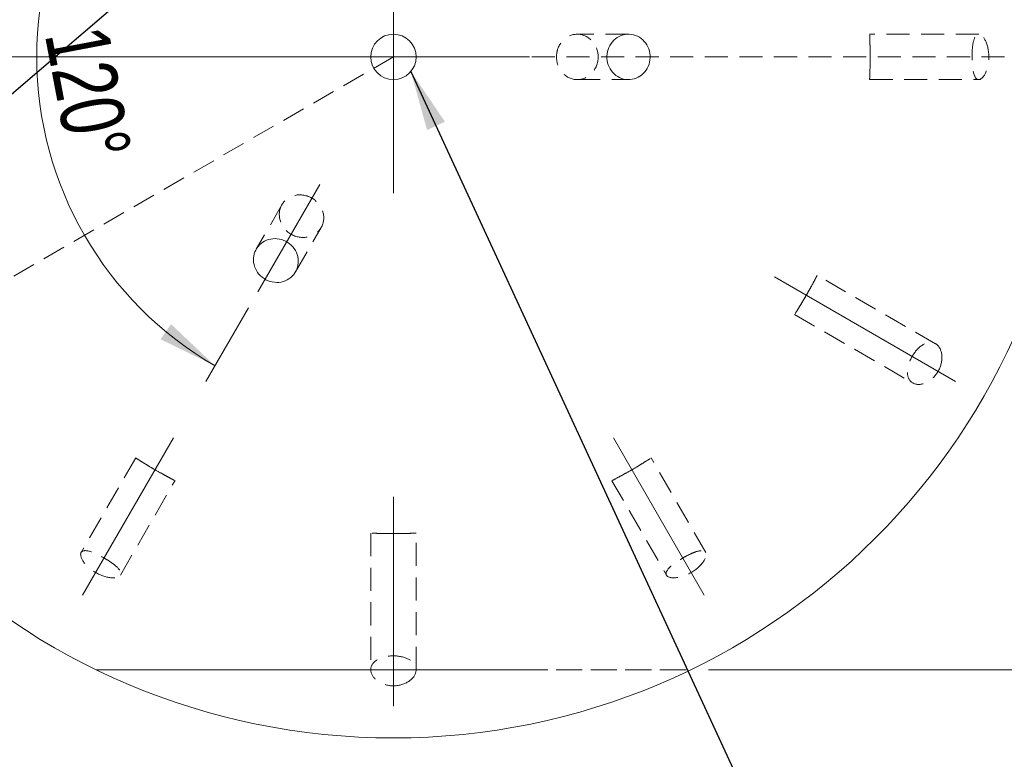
# Model space of a CAD drawing. Header units: millimetres. Extents: x 15 to 415, y 5 to 292.
# Tile 3 of 8: x 103 to 158, y 46 to 87. Entities that reach past the tile are written whole.
import ezdxf

# ---------------------------------------------------------------- set-up
doc = ezdxf.new("R2010")
doc.units = ezdxf.units.MM
doc.linetypes.add('CENTERX2', pattern=[20.32, 12.7, -2.54, 2.54, -2.54])
doc.linetypes.add('HIDDEN', pattern=[1.905, 1.27, -0.635])
doc.styles.add('SLDTEXTSTYLE0', font='TXT', dxfattribs={"width": 0.75})
doc.dimstyles.new('SLDDIMSTYLE4', dxfattribs={"dimtxt": 3.5, "dimasz": 3.302, "dimexe": 0, "dimexo": 0.0625, "dimgap": 0.875, "dimtad": 1, "dimdec": 4, "dimlfac": 0.4, "dimzin": 12, "dimdsep": 46, "dimtxsty": 'SLDTEXTSTYLE0', "dimsah": 1, "dimcen": 0.09, "dimazin": 3, "dimtfac": 1, "dimtofl": 0, "dimtmove": 0, "dimatfit": 3, "dimfxl": 0, "dimfrac": 2, "dimtolj": 1, "dimtzin": 12, "dimarcsym": 0})
doc.dimstyles.new('SLDDIMSTYLE5', dxfattribs={"dimtxt": 3.5, "dimasz": 3.302, "dimexe": 0, "dimexo": 0.0625, "dimgap": 0.875, "dimtad": 1, "dimlfac": 0.4, "dimrnd": 1e-09, "dimzin": 12, "dimdsep": 46, "dimtxsty": 'SLDTEXTSTYLE0', "dimsah": 1, "dimcen": 0.09, "dimadec": 0, "dimazin": 3, "dimtol": 1, "dimtp": -0.3, "dimtm": 0.43, "dimtfac": 1, "dimtofl": 0, "dimtmove": 0, "dimatfit": 3, "dimfxl": 0, "dimfrac": 2, "dimtolj": 1, "dimtzin": 0, "dimarcsym": 0})
doc.dimstyles.new('SLDDIMSTYLE6', dxfattribs={"dimtxt": 3.5, "dimasz": 3.302, "dimexe": 0, "dimexo": 0.0625, "dimgap": 0.875, "dimtad": 1, "dimdec": 4, "dimlfac": 0.4, "dimzin": 12, "dimdsep": 46, "dimtxsty": 'SLDTEXTSTYLE0', "dimsah": 1, "dimcen": 0.09, "dimazin": 3, "dimtfac": 1, "dimtofl": 0, "dimtmove": 0, "dimatfit": 3, "dimfxl": 0, "dimfrac": 2, "dimtolj": 1, "dimtzin": 12, "dimarcsym": 0})
doc.dimstyles.new('SLDDIMSTYLE7', dxfattribs={"dimtxt": 0.18, "dimasz": 3.302, "dimexe": 0, "dimexo": 0.0625, "dimgap": 0, "dimtad": 0, "dimtih": 1, "dimtoh": 1, "dimdec": 0, "dimrnd": 1e-09, "dimzin": 0, "dimdsep": 46, "dimtxsty": 'Standard', "dimsah": 1, "dimcen": 0.09, "dimadec": 0, "dimazin": 0, "dimtfac": 3.302, "dimtdec": 0, "dimtofl": 0, "dimtmove": 0, "dimatfit": 3, "dimfxl": 0, "dimfrac": 2, "dimtolj": 1, "dimtzin": 0, "dimarcsym": 0})

# ---------------------------------------------------------------- blocks, each defined once
blk = doc.blocks.new('_D_6')
at = {"color": 7, "linetype": 'Continuous', "lineweight": 0}
for p, q in [((97.503, 100.393), (80.686, 110.103)), ((120.407, 85.149), (73.999, 85.149))]:
    blk.add_line(p, q, dxfattribs=at)
blk.add_arc((123.907, 85.149), 48.907, 150, 180, dxfattribs=at)
for points in [[(81.552, 109.603), (79.55, 106.928), (80.446, 106.45)], [(74.999, 85.149), (75.618, 88.432), (74.603, 88.466)]]:
    blk.add_solid(points, dxfattribs=at)
at = {"color": 7, "linetype": 'Continuous', "lineweight": 0, "insert": (71.187, 94.453), "char_height": 3.5, "attachment_point": 1, "rotation": 76.2226, "style": 'SLDTEXTSTYLE0'}
blk.add_mtext('30°', dxfattribs=at)
blk = doc.blocks.new('_D_7')
at = {"color": 7, "linetype": 'Continuous', "lineweight": 0}
for p, q in [((141.253, 118.899), (186.795, 118.899)), ((185.795, 118.899), (185.795, 51.399)), ((141.253, 51.399), (186.795, 51.399))]:
    blk.add_line(p, q, dxfattribs=at)
for points in [[(185.795, 118.899), (185.287, 115.597), (186.303, 115.597)], [(185.795, 51.399), (186.303, 54.701), (185.287, 54.701)]]:
    blk.add_solid(points, dxfattribs=at)
at = {"color": 7, "linetype": 'Continuous', "lineweight": 0, "char_height": 3.5, "attachment_point": 1, "rotation": 90, "style": 'SLDTEXTSTYLE0'}
for s, insert in [('0.30', (176.758, 85.388)), ('0.43', (181.283, 85.388)), ('-', (176.758, 83.837)), ('-', (181.283, 83.837)), ('a11', (181.23, 74.203)), ('27', (181.23, 67.718))]:
    blk.add_mtext(s, dxfattribs=dict(at, insert=insert))
blk = doc.blocks.new('_D_8')
at = {"color": 7, "linetype": 'Continuous', "lineweight": 0}
for p, q in [((115.933, 98.959), (113.584, 103.028)), ((115.933, 71.339), (113.584, 67.27))]:
    blk.add_line(p, q, dxfattribs=at)
blk.add_arc((123.907, 85.149), 19.645, 120, 240, dxfattribs=at)
for points in [[(114.084, 102.162), (111.082, 100.696), (111.661, 99.862)], [(114.084, 68.136), (111.661, 70.436), (111.082, 69.602)]]:
    blk.add_solid(points, dxfattribs=at)
at = {"color": 7, "linetype": 'Continuous', "lineweight": 0, "insert": (108.14, 87.046), "char_height": 3.5, "attachment_point": 1, "rotation": 280.78, "style": 'SLDTEXTSTYLE0'}
blk.add_mtext('120°', dxfattribs=at)
blk = doc.blocks.new('SW_CENTERMARKSYMBOL_0')
at = {"color": 0, "linetype": 'Continuous', "lineweight": 0}
for p, q in [((0, 6.25), (0, 7.5)), ((0, 0), (0, 6.25)), ((-6.25, 0), (-7.5, 0)), ((0, 0), (-6.25, 0)), ((0, 0), (0, -6.25)), ((0, 0), (6.25, 0)), ((6.25, 0), (7.5, 0)), ((0, -6.25), (0, -7.5))]:
    blk.add_line(p, q, dxfattribs=at)

msp = doc.modelspace()

# ---------------------------------------------------------------- linework, layer by layer
at = {"color": 7, "linetype": 'HIDDEN', "lineweight": 0}
for p, q in [((136.8529476, 86.3991052), (134.0265512, 86.3991052)), ((156.1383995, 86.3991052), (150.1262629, 86.3991052)), ((123.9066453, 85.1491052), (83.6348799, 61.8981905)), ((123.9066453, 85.1491052), (170.4066453, 85.1491052)), ((134.0265105, 83.8991051), (136.8529523, 83.8991051)), ((150.128384, 83.8991051), (156.139389, 83.8991051)), ((117.7641684, 77.0100228), (116.3509557, 74.5622678)), ((118.5160222, 73.3122723), (119.9292483, 75.7600517)), ((153.7570682, 69.3583307), (147.2386414, 73.1217458)), ((145.9892745, 70.9563172), (152.5070144, 67.1932979)), ((109.713245, 63.0654143), (106.7077414, 57.8597309)), ((141.1050545, 57.8605877), (138.0989862, 63.067249)), ((108.8733003, 56.6105875), (111.8793675, 61.8172488)), ((135.9349825, 61.8154141), (138.9404851, 56.6097307)), ((122.6566453, 58.9285935), (122.6566453, 51.4025548)), ((125.1566454, 51.4024943), (125.1566454, 58.9293246)), ((115.0023982, 51.3991043), (118.0796638, 51.3991043)), ((115.5408936, 51.3991043), (115.0023982, 51.3991043)), ((116.5659416, 51.3991043), (115.5408936, 51.3991043)), ((118.8948266, 51.3991043), (116.5659416, 51.3991043)), ((118.0383224, 51.3991043), (116.8415496, 51.3991043)), ((116.8415496, 51.3991043), (118.733702, 51.3991043)), ((118.733702, 51.3991043), (118.0383224, 51.3991043)), ((118.0796638, 51.3991043), (118.201567, 51.3991043)), ((118.201567, 51.3991043), (119.9887767, 51.3991043)), ((119.491623, 51.3991043), (118.8948266, 51.3991043)), ((119.9887767, 51.3991043), (119.491623, 51.3991043)), ((125.3769061, 51.3991043), (125.6705342, 51.3991043)), ((126.2132693, 51.3991043), (125.8952604, 51.3991043)), ((131.3469913, 51.3991043), (131.6406198, 51.3991043)), ((132.1833544, 51.3991043), (131.8653456, 51.3991043))]:
    msp.add_line(p, q, dxfattribs=at)
at = {"color": 7, "linetype": 'CENTERX2', "lineweight": 0}
for p, q in [((116.4334917, 72.2052234), (119.8467187, 78.1171061)), ((144.8819722, 73.0389946), (154.8629442, 67.2764777)), ((111.7965347, 64.1737783), (106.7920279, 55.5057182)), ((136.0167559, 64.1737783), (141.0212627, 55.5057182)), ((123.9066453, 60.9288839), (123.9066453, 49.4038502))]:
    msp.add_line(p, q, dxfattribs=at)
at = {"color": 7, "linetype": 'Continuous', "lineweight": 15}
for radius in [37.5, 1.25]:
    msp.add_circle((123.9066453, 85.1491052), radius, dxfattribs=at)
at = {"color": 7, "linetype": 'HIDDEN', "lineweight": 0}
for points, knots in [([(135.0872804, 85.6426045), (134.9628839, 85.9545346), (134.7230705, 86.1950596), (134.1724665, 86.4297048), (133.86105, 86.425707), (133.3269558, 86.1875197), (133.0977473, 85.9490486), (132.9189219, 85.490955), (132.8865267, 85.3225999), (132.8858327, 84.9812269), (132.917594, 84.8121442), (133.0957574, 84.3513418), (133.3245852, 84.1122045), (133.8606171, 83.872242), (134.1698515, 83.8677581), (134.7234058, 84.1029281), (134.9623017, 84.343328), (135.2110701, 84.9649077), (135.2116768, 85.3306744), (135.0872804, 85.6426045)], [0, 0, 0, 0, 0.125, 0.125, 0.25, 0.25, 0.375, 0.375, 0.4375, 0.4375, 0.5, 0.5, 0.625, 0.625, 0.75, 0.75, 0.875, 0.875, 1, 1, 1, 1]), ([(150.1566453, 85.1491052), (150.1566453, 85.3508774), (150.1541768, 85.5438302), (150.1473103, 85.8675902), (150.1431365, 85.9972548), (150.1321067, 86.301921), (150.1270544, 86.3951628), (150.1267808, 86.4009026), (150.1278462, 86.3792586), (150.1320317, 86.2865429), (150.1352439, 86.2137607), (150.1427156, 86.0102013), (150.1470606, 85.8770933), (150.1541051, 85.5493745), (150.1566172, 85.3511876), (150.1566729, 84.9543817), (150.1542024, 84.7549996), (150.1471996, 84.4259983), (150.1428611, 84.2923207), (150.1315711, 83.9837064), (150.1267132, 83.895888), (150.1270282, 83.9024961), (150.1320377, 83.9947252), (150.1430848, 84.299359), (150.1472785, 84.4297009), (150.154124, 84.7513187), (150.1566453, 84.9473329), (150.1566453, 85.1491052)], [0, 0, 0, 0, 0.0625, 0.0625, 0.125, 0.125, 0.25, 0.25, 0.3125, 0.3125, 0.375, 0.375, 0.4375, 0.4375, 0.5, 0.5, 0.5625, 0.5625, 0.625, 0.625, 0.75, 0.75, 0.875, 0.875, 0.9375, 0.9375, 1, 1, 1, 1]), ([(155.7698294, 84.9733442), (155.7800409, 84.6288582), (155.8196359, 84.3360136), (155.9585984, 83.9630385), (156.0614398, 83.8742253), (156.3048121, 83.9362151), (156.4477982, 84.0949147), (156.653943, 84.6180806), (156.7092467, 84.9806505), (156.6605224, 85.6650227), (156.5591449, 85.9794996), (156.311845, 86.3622931), (156.1736564, 86.4321046), (155.9575132, 86.3360548), (155.8779313, 86.1769664), (155.80392, 85.7988971), (155.7867362, 85.6487958), (155.7672553, 85.3237229), (155.7647237, 85.1455872), (155.7698294, 84.9733442)], [0, 0, 0, 0, 0.125, 0.125, 0.25, 0.25, 0.375, 0.375, 0.5, 0.5, 0.625, 0.625, 0.75, 0.75, 0.875, 0.875, 0.9375, 0.9375, 1, 1, 1, 1]), ([(117.6984676, 76.0482727), (117.8133309, 75.7457782), (118.0594303, 75.4798307), (118.6683417, 75.190143), (119.0244645, 75.1691423), (119.6223464, 75.3717179), (119.8553937, 75.586261), (120.095779, 76.1137855), (120.1034325, 76.4298108), (119.9319139, 76.8638773), (119.8432306, 77.0042745), (119.6171781, 77.2450014), (119.4770129, 77.3480762), (119.0198731, 77.5677836), (118.6666337, 77.5907205), (118.0862235, 77.40464), (117.8510549, 77.1993264), (117.6005836, 76.6750333), (117.5836042, 76.3507672), (117.6984676, 76.0482727)], [0, 0, 0, 0, 0.125, 0.125, 0.25, 0.25, 0.375, 0.375, 0.5, 0.5, 0.5625, 0.5625, 0.625, 0.625, 0.75, 0.75, 0.875, 0.875, 1, 1, 1, 1]), ([(146.6535563, 72.0479395), (146.5894108, 71.9365668), (146.5255298, 71.8276528), (146.4111044, 71.6352475), (146.3608366, 71.5520883), (146.2294372, 71.3366556), (146.1671855, 71.2372804), (146.0717756, 71.0857658), (146.0400166, 71.0360658), (145.9981844, 70.970674), (145.9885052, 70.9556572), (145.9895834, 70.9573348), (146.0001081, 70.9736711), (146.0422, 71.0394898), (146.074044, 71.0893678), (146.1649653, 71.233755), (146.2237434, 71.3275944), (146.3462356, 71.5280399), (146.3933536, 71.6057837), (146.5013775, 71.7867817), (146.5644886, 71.8938904), (146.6914864, 72.1134006), (146.7539925, 72.2234181), (146.8617907, 72.4158431), (146.9068021, 72.4975472), (147.023858, 72.7119233), (147.0775591, 72.8130166), (147.2014844, 73.047689), (147.2357382, 73.1151544), (147.2403541, 73.1241085), (147.2335707, 73.1109021), (147.2006989, 73.0474175), (147.1745325, 72.9969377), (147.0952359, 72.8463), (147.0429018, 72.7474168), (146.8895846, 72.4655433), (146.7818474, 72.270685), (146.6535563, 72.0479395)], [0, 0, 0, 0, 0.03125, 0.03125, 0.0625, 0.0625, 0.125, 0.125, 0.1875, 0.1875, 0.25, 0.25, 0.3125, 0.3125, 0.375, 0.375, 0.4375, 0.4375, 0.46875, 0.46875, 0.5, 0.5, 0.53125, 0.53125, 0.5625, 0.5625, 0.625, 0.625, 0.75, 0.75, 0.8125, 0.8125, 0.875, 0.875, 0.9375, 0.9375, 1, 1, 1, 1]), ([(154.0571503, 68.2169602), (154.1372821, 68.5067516), (154.1246103, 68.7937677), (153.9541306, 69.2264361), (153.7999537, 69.3680682), (153.4415526, 69.4605323), (153.2359177, 69.4150089), (152.828221, 69.1509193), (152.6245038, 68.9280606), (152.3163561, 68.3964412), (152.2230762, 68.1049429), (152.1969265, 67.6188943), (152.2603889, 67.4163464), (152.5190164, 67.1518296), (152.7199247, 67.0889537), (153.1767323, 67.1564134), (153.4342865, 67.2893983), (153.6455655, 67.5040744)], [0, 0, 0, 0, 0.125, 0.125, 0.25, 0.25, 0.375, 0.375, 0.5, 0.5, 0.625, 0.625, 0.75, 0.75, 0.875, 0.875, 1, 1, 1, 1]), ([(110.7816453, 62.4159383), (110.9563852, 62.3150522), (111.1247215, 62.2207136), (111.4085391, 62.0647802), (111.5229189, 62.0035624), (111.7922824, 61.8607815), (111.8755583, 61.8185359), (111.880666, 61.815903), (111.861389, 61.8258023), (111.7790021, 61.8685355), (111.7143648, 61.9021447), (111.5343413, 61.9974537), (111.4168939, 62.0602448), (111.1295589, 62.2180035), (110.9566679, 62.3149214), (110.6129961, 62.5132762), (110.4415614, 62.6151067), (110.1601393, 62.785672), (110.0465403, 62.856268), (109.7849175, 63.0203526), (109.7112935, 63.0684689), (109.7168588, 63.064892), (109.7942268, 63.0144391), (110.0525239, 62.8525551), (110.1633064, 62.7837524), (110.4384128, 62.6170151), (110.6069054, 62.5168244), (110.7816453, 62.4159383)], [0, 0, 0, 0, 0.0625, 0.0625, 0.125, 0.125, 0.25, 0.25, 0.3125, 0.3125, 0.375, 0.375, 0.4375, 0.4375, 0.5, 0.5, 0.5625, 0.5625, 0.625, 0.625, 0.75, 0.75, 0.875, 0.875, 0.9375, 0.9375, 1, 1, 1, 1]), ([(137.0316453, 62.4159383), (137.2063852, 62.5168244), (137.372253, 62.6154386), (137.6492041, 62.7832652), (137.7594101, 62.8517121), (138.0177438, 63.0135973), (138.0959675, 63.0645936), (138.1008015, 63.0677004), (138.0825899, 63.0559558), (138.0043885, 63.0059732), (137.9429634, 62.9668003), (137.7704117, 62.8585498), (137.6573092, 62.788233), (137.3770187, 62.6182729), (137.2066398, 62.5170039), (136.8630237, 62.3185527), (136.6891185, 62.2210012), (136.4006935, 62.0625651), (136.2827561, 61.9994836), (136.0098433, 61.8549538), (135.9313614, 61.8152518), (135.9372417, 61.818283), (136.0196192, 61.8600591), (136.2889633, 62.002809), (136.4039395, 62.0643481), (136.6858915, 62.2192286), (136.8569054, 62.3150522), (137.0316453, 62.4159383)], [0, 0, 0, 0, 0.0625, 0.0625, 0.125, 0.125, 0.25, 0.25, 0.3125, 0.3125, 0.375, 0.375, 0.4375, 0.4375, 0.5, 0.5, 0.5625, 0.5625, 0.625, 0.625, 0.75, 0.75, 0.875, 0.875, 0.9375, 0.9375, 1, 1, 1, 1]), ([(123.9341586, 58.8991196), (123.8056342, 58.8989849), (123.6793714, 58.8998504), (123.4555308, 58.902743), (123.3583789, 58.9046966), (123.106109, 58.9107755), (122.9889218, 58.9149995), (122.8100014, 58.9218696), (122.7510804, 58.9245236), (122.6735333, 58.9280556), (122.6556888, 58.9289295), (122.6576807, 58.9288346), (122.6770907, 58.9278881), (122.7551373, 58.9243448), (122.8142549, 58.9217061), (122.9847586, 58.9151595), (123.0954149, 58.9111759), (123.3302519, 58.9053173), (123.421139, 58.9033838), (123.6318998, 58.9003314), (123.7562142, 58.8992299), (124.0098145, 58.8990016), (124.1363455, 58.8998785), (124.3568896, 58.9027351), (124.4501532, 58.9046061), (124.6943363, 58.9104208), (124.8087361, 58.9144609), (125.0739311, 58.9244746), (125.1494846, 58.9285427), (125.1595472, 58.9290222), (125.1447183, 58.9282937), (125.0733032, 58.9250191), (125.0165032, 58.9224401), (124.8463988, 58.9157941), (124.7345964, 58.9116751), (124.4138282, 58.9035149), (124.1912073, 58.899389), (123.9341586, 58.8991196)], [0, 0, 0, 0, 0.03125, 0.03125, 0.0625, 0.0625, 0.125, 0.125, 0.1875, 0.1875, 0.25, 0.25, 0.3125, 0.3125, 0.375, 0.375, 0.4375, 0.4375, 0.46875, 0.46875, 0.5, 0.5, 0.53125, 0.53125, 0.5625, 0.5625, 0.625, 0.625, 0.75, 0.75, 0.8125, 0.8125, 0.875, 0.875, 0.9375, 0.9375, 1, 1, 1, 1]), ([(107.8228398, 57.6426588), (107.5194004, 57.8060584), (107.2459921, 57.9181903), (106.8535049, 57.9843329), (106.7251697, 57.9396762), (106.6571683, 57.6979147), (106.7231132, 57.4947353), (107.0731157, 57.0546257), (107.3594586, 56.8254464), (107.9765045, 56.5254567), (108.2995382, 56.4560138), (108.7546971, 56.478785), (108.8842499, 56.5635542), (108.9091399, 56.7987645), (108.8111563, 56.9472286), (108.5207443, 57.200359), (108.3993447, 57.2902913), (108.1275637, 57.4696986), (107.9745595, 57.5609589), (107.8228398, 57.6426588)], [0, 0, 0, 0, 0.125, 0.125, 0.25, 0.25, 0.375, 0.375, 0.5, 0.5, 0.625, 0.625, 0.75, 0.75, 0.875, 0.875, 0.9375, 0.9375, 1, 1, 1, 1]), ([(139.6860239, 57.4668978), (139.392796, 57.2858114), (139.1589827, 57.1050988), (138.905458, 56.7982662), (138.8799642, 56.6647963), (139.0553351, 56.4850246), (139.2642661, 56.4405449), (139.8204134, 56.5236012), (140.16206, 56.6569917), (140.7303816, 57.0413743), (140.9520378, 57.2864082), (141.1598968, 57.691973), (141.151261, 57.8465536), (140.9600078, 57.9857142), (140.7824423, 57.9750899), (140.418019, 57.8501509), (140.2794355, 57.7899819), (139.9881737, 57.6443164), (139.8326379, 57.557441), (139.6860239, 57.4668978)], [0, 0, 0, 0, 0.125, 0.125, 0.25, 0.25, 0.375, 0.375, 0.5, 0.5, 0.625, 0.625, 0.75, 0.75, 0.875, 0.875, 0.9375, 0.9375, 1, 1, 1, 1]), ([(124.3182301, 50.5719294), (124.6092627, 50.647429), (124.8514901, 50.8019111), (125.140952, 51.165885), (125.1865206, 51.3702222), (125.0873964, 51.7268387), (124.9451544, 51.8821621), (124.5125978, 52.103193), (124.2177378, 52.1681879), (123.6032681, 52.1692419), (123.3041832, 52.1042755), (122.870178, 51.8838975), (122.7264975, 51.7276635), (122.6267331, 51.3714271), (122.672735, 51.1659975), (122.9595607, 50.8041204), (123.2035061, 50.6475643), (123.4950605, 50.5719294)], [0, 0, 0, 0, 0.125, 0.125, 0.25, 0.25, 0.375, 0.375, 0.5, 0.5, 0.625, 0.625, 0.75, 0.75, 0.875, 0.875, 1, 1, 1, 1]), ([(116.3775031, 51.3991052), (115.7358666, 51.3991052), (115.0971042, 51.3991052), (113.8272074, 51.3991052), (113.1946078, 51.3991052), (111.9758634, 51.3991052), (111.3856967, 51.3991052), (110.2594067, 51.3991052), (109.7233755, 51.3991052), (108.7809162, 51.3991052), (108.3664512, 51.3991052), (107.9186775, 51.3991052), (107.7960394, 51.3991052), (107.624539, 51.3991052), (107.5746098, 51.3991052), (107.5405408, 51.3991052), (107.6792024, 51.3991052), (108.2113301, 51.3991052), (108.6012314, 51.3991052), (109.5047912, 51.3991052), (110.0253765, 51.3991052), (111.134016, 51.3991052), (111.716821, 51.3991052), (112.9221441, 51.3991052), (113.5474027, 51.3991052), (114.8172338, 51.3991052), (115.4579257, 51.3991052), (117.3930904, 51.3991052), (118.7003951, 51.3991052), (120.679054, 51.3991052), (121.3417494, 51.3991052), (122.6722609, 51.3991052), (123.3421337, 51.3991052), (125.3252908, 51.3991052), (126.6387653, 51.3991052), (129.2461686, 51.3991052), (130.5402107, 51.3991052), (133.099689, 51.3991052), (134.3806694, 51.3991052), (136.1744324, 51.3991052), (136.7525234, 51.3991052), (137.8514943, 51.3991052), (138.3650847, 51.3991052), (139.0347475, 51.3991052), (139.2428166, 51.3991052), (139.6068207, 51.3991052), (139.7643562, 51.3991052), (140.1496297, 51.3991052), (140.2786541, 51.3991052), (140.2325427, 51.3991052), (140.1791804, 51.3991052), (140.0016993, 51.3991052), (139.876888, 51.3991052), (139.4225094, 51.3991052), (139.0061635, 51.3991052), (138.0665072, 51.3991052), (137.5313079, 51.3991052), (136.4107784, 51.3991052), (135.823961, 51.3991052), (134.6124642, 51.3991052), (133.9843573, 51.3991052), (132.7176968, 51.3991052), (132.0788508, 51.3991052), (131.4357876, 51.3991052)], [0, 0, 0, 0, 0.03125, 0.03125, 0.0625, 0.0625, 0.09375, 0.09375, 0.125, 0.125, 0.15625, 0.15625, 0.171875, 0.171875, 0.1875, 0.1875, 0.21875, 0.21875, 0.25, 0.25, 0.28125, 0.28125, 0.3125, 0.3125, 0.34375, 0.34375, 0.375, 0.375, 0.4375, 0.4375, 0.46875, 0.46875, 0.5, 0.5, 0.5625, 0.5625, 0.625, 0.625, 0.6875, 0.6875, 0.71875, 0.71875, 0.75, 0.75, 0.765625, 0.765625, 0.78125, 0.78125, 0.8125, 0.8125, 0.828125, 0.828125, 0.84375, 0.84375, 0.875, 0.875, 0.90625, 0.90625, 0.9375, 0.9375, 0.96875, 0.96875, 1, 1, 1, 1]), ([(131.4357876, 51.3991052), (130.1964891, 51.3991052), (128.9518603, 51.3991052), (127.0669405, 51.3991052), (126.4356257, 51.3991052), (125.1655878, 51.3991052), (124.5219611, 51.3991052), (122.6086892, 51.3991052), (121.3482093, 51.3991052), (118.8495822, 51.3991052), (117.6111145, 51.3991052), (116.3775031, 51.3991052)], [0, 0, 0, 0, 0.25, 0.25, 0.375, 0.375, 0.5, 0.5, 0.75, 0.75, 1, 1, 1, 1]), ([(120.8537607, 51.3991052), (120.8542895, 51.3991052), (120.855341, 51.3991052), (120.8662927, 51.3991052), (120.8840712, 51.3991052), (120.9098878, 51.3991052), (120.9413305, 51.3991052), (120.9806696, 51.3991052), (121.027484, 51.3991052), (121.0816855, 51.3991052), (121.14185, 51.3991052), (121.2101806, 51.3991052), (121.2840518, 51.3991052), (121.3672266, 51.3991052), (121.4566005, 51.3991052), (121.5525065, 51.3991052), (121.6573555, 51.3991052), (121.766566, 51.3991052), (121.882, 51.3991052), (122.0014052, 51.3991052), (122.1248889, 51.3991052), (122.2509363, 51.3991052), (122.3812127, 51.3991052), (122.514489, 51.3991052), (122.6514418, 51.3991052), (122.7918733, 51.3991052), (122.9357131, 51.3991052), (123.0831616, 51.3991052), (123.2341352, 51.3991052), (123.3883157, 51.3991052), (123.546071, 51.3991052), (123.707444, 51.3991052), (123.8722106, 51.3991052), (123.9833016, 51.3991052), (124.039149, 51.3991052)], [0, 0, 0, 0, 0.0319388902, 0.0635135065, 0.0945842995, 0.1252311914, 0.1554905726, 0.1854841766, 0.2153003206, 0.2452294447, 0.2750674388, 0.3049833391, 0.3349575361, 0.3652968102, 0.3958493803, 0.4269852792, 0.4584506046, 0.4904906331, 0.5225524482, 0.5544044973, 0.5858194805, 0.6170002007, 0.6480829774, 0.678785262, 0.7096659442, 0.7408018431, 0.7717886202, 0.8031182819, 0.8347253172, 0.8668842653, 0.8991998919, 0.9321764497, 0.965903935, 1, 1, 1, 1]), ([(121.767506, 51.3991052), (121.7304675, 51.3991052), (121.6570577, 51.3991052), (121.5529546, 51.3991052), (121.4562067, 51.3991052), (121.3671411, 51.3991052), (121.2842372, 51.3991052), (121.2103395, 51.3991052), (121.141343, 51.3991052), (121.0821266, 51.3991052), (121.026799, 51.3991052), (120.9808045, 51.3991052), (120.9411597, 51.3991052), (120.909784, 51.3991052), (120.8840837, 51.3991052), (120.8662215, 51.3991052), (120.8553248, 51.3991052), (120.8542853, 51.3991052), (120.8537607, 51.3991052)], [0, 0, 0, 0, 0.06446489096, 0.12776847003, 0.19006373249, 0.25156893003, 0.31279220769, 0.37300916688, 0.43294369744, 0.49339041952, 0.55349862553, 0.61457682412, 0.67597013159, 0.73834367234, 0.80199142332, 0.86653883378, 0.93263957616, 1, 1, 1, 1]), ([(123.9607068, 51.3991052), (123.9020192, 51.3991052), (123.7854874, 51.3991052), (123.6122489, 51.3991052), (123.4423595, 51.3991052), (123.2752594, 51.3991052), (123.1109663, 51.3991052), (122.9492318, 51.3991052), (122.7910018, 51.3991052), (122.6363263, 51.3991052), (122.4867998, 51.3991052), (122.3461579, 51.3991052), (122.2126091, 51.3991052), (122.0875879, 51.3991052), (121.9718929, 51.3991052), (121.8632612, 51.3991052), (121.764789, 51.3991052), (121.6737539, 51.3991052), (121.5924522, 51.3991052), (121.5221912, 51.3991052), (121.4626247, 51.3991052), (121.4139279, 51.3991052), (121.3755668, 51.3991052), (121.3478003, 51.3991052), (121.331756, 51.3991052), (121.3296909, 51.3991052), (121.3286539, 51.3991052)], [0, 0, 0, 0, 0.0432837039, 0.0859454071, 0.128192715, 0.1701730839, 0.2123117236, 0.2545300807, 0.2971089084, 0.3403588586, 0.3832682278, 0.425565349, 0.4671237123, 0.5086387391, 0.5497459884, 0.5909918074, 0.6322277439, 0.6739451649, 0.7155876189, 0.7563988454, 0.7969102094, 0.8373031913, 0.8775073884, 0.9179549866, 0.9588003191, 1, 1, 1, 1]), ([(121.3286539, 51.3991052), (121.3294104, 51.3991052), (121.3309043, 51.3991052), (121.3445091, 51.3991052), (121.3636195, 51.3991052), (121.394196, 51.3991052), (121.4307088, 51.3991052), (121.4776649, 51.3991052), (121.5317903, 51.3991052), (121.594131, 51.3991052), (121.6657724, 51.3991052), (121.7422947, 51.3991052), (121.8290128, 51.3991052), (121.9217406, 51.3991052), (122.0220206, 51.3991052), (122.1311047, 51.3991052), (122.2453783, 51.3991052), (122.3686409, 51.3991052), (122.4962096, 51.3991052), (122.6304574, 51.3991052), (122.7682018, 51.3991052), (122.9110858, 51.3991052), (123.0580988, 51.3991052), (123.2101781, 51.3991052), (123.3661373, 51.3991052), (123.4716491, 51.3991052), (123.5250347, 51.3991052)], [0, 0, 0, 0, 0.0437620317, 0.086421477, 0.128091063, 0.169031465, 0.2092901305, 0.2495196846, 0.2891132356, 0.3286673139, 0.3681138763, 0.40730593, 0.4463144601, 0.4852026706, 0.5248258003, 0.5647581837, 0.6053152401, 0.6468628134, 0.6889253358, 0.731281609, 0.7740656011, 0.817339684, 0.8616438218, 0.9067180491, 0.9528022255, 1, 1, 1, 1]), ([(123.5483554, 51.3991052), (123.4592332, 51.3991052), (123.2848164, 51.3991052), (123.029921, 51.3991052), (122.7874535, 51.3991052), (122.558019, 51.3991052), (122.3401835, 51.3991052), (122.1362816, 51.3991052), (121.9431138, 51.3991052), (121.8259704, 51.3991052), (121.767506, 51.3991052)], [0, 0, 0, 0, 0.14061710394, 0.27519496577, 0.40429799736, 0.5283510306, 0.64971707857, 0.76798074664, 0.88420286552, 1, 1, 1, 1]), ([(123.5250347, 51.3991052), (123.6070927, 51.3991052), (123.7706474, 51.3991052), (124.0134859, 51.3991052), (124.2520705, 51.3991052), (124.4862579, 51.3991052), (124.7165089, 51.3991052), (124.9420915, 51.3991052), (125.1643548, 51.3991052), (125.3055594, 51.3991052), (125.3769061, 51.3991052)], [0, 0, 0, 0, 0.12416913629, 0.24748883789, 0.36967964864, 0.49206692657, 0.61594202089, 0.74107487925, 0.86917264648, 1, 1, 1, 1]), ([(125.6705342, 51.3991052), (125.6195127, 51.3991052), (125.5197265, 51.3991052), (125.3701924, 51.3991052), (125.2274919, 51.3991052), (125.0899506, 51.3991052), (124.9579796, 51.3991052), (124.8307045, 51.3991052), (124.7098277, 51.3991052), (124.5537131, 51.3991052), (124.3530786, 51.3991052), (124.1005634, 51.3991052), (123.8301352, 51.3991052), (123.6441652, 51.3991052), (123.5483554, 51.3991052)], [0, 0, 0, 0, 0.07976561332, 0.15600310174, 0.22818108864, 0.2961171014, 0.36092177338, 0.42205237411, 0.47934258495, 0.5331608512, 0.64004837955, 0.75327506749, 0.87288995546, 1, 1, 1, 1]), ([(125.8952604, 51.3991052), (125.8242646, 51.3991052), (125.6850015, 51.3991052), (125.4607086, 51.3991052), (125.2290566, 51.3991052), (124.9897107, 51.3991052), (124.7430859, 51.3991052), (124.4890148, 51.3991052), (124.2273237, 51.3991052), (124.0502453, 51.3991052), (123.9607068, 51.3991052)], [0, 0, 0, 0, 0.1339387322, 0.2627297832, 0.3881958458, 0.511066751, 0.6320772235, 0.7533917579, 0.8753041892, 1, 1, 1, 1]), ([(124.039149, 51.3991052), (124.14032, 51.3991052), (124.3383869, 51.3991052), (124.628593, 51.3991052), (124.9049028, 51.3991052), (125.1252224, 51.3991052), (125.2962641, 51.3991052), (125.4255827, 51.3991052), (125.5545863, 51.3991052), (125.6853909, 51.3991052), (125.8167036, 51.3991052), (125.9487146, 51.3991052), (126.0816597, 51.3991052), (126.1690044, 51.3991052), (126.2132692, 51.3991052)], [0, 0, 0, 0, 0.1268900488, 0.2484179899, 0.3664248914, 0.4811096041, 0.538575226, 0.5982753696, 0.659770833, 0.7231829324, 0.7888472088, 0.8565163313, 0.9272848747, 1, 1, 1, 1]), ([(126.8238462, 51.3991052), (126.8243749, 51.3991052), (126.8254265, 51.3991052), (126.8363781, 51.3991052), (126.8541566, 51.3991052), (126.8799732, 51.3991052), (126.9114159, 51.3991052), (126.9507551, 51.3991052), (126.9975695, 51.3991052), (127.051771, 51.3991052), (127.1119355, 51.3991052), (127.1802661, 51.3991052), (127.2541372, 51.3991052), (127.3373121, 51.3991052), (127.426686, 51.3991052), (127.522592, 51.3991052), (127.627441, 51.3991052), (127.7366515, 51.3991052), (127.8520855, 51.3991052), (127.9714907, 51.3991052), (128.0949744, 51.3991052), (128.2210217, 51.3991052), (128.3512982, 51.3991052), (128.4845744, 51.3991052), (128.6215273, 51.3991052), (128.7619588, 51.3991052), (128.9057986, 51.3991052), (129.0532471, 51.3991052), (129.2042207, 51.3991052), (129.3584011, 51.3991052), (129.5161565, 51.3991052), (129.6775294, 51.3991052), (129.842296, 51.3991052), (129.9533871, 51.3991052), (130.0092345, 51.3991052)], [0, 0, 0, 0, 0.0319388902, 0.0635135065, 0.0945842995, 0.1252311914, 0.1554905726, 0.1854841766, 0.2153003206, 0.2452294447, 0.2750674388, 0.3049833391, 0.3349575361, 0.3652968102, 0.3958493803, 0.4269852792, 0.4584506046, 0.4904906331, 0.5225524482, 0.5544044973, 0.5858194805, 0.6170002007, 0.6480829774, 0.678785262, 0.7096659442, 0.7408018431, 0.7717886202, 0.8031182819, 0.8347253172, 0.8668842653, 0.8991998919, 0.9321764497, 0.965903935, 1, 1, 1, 1]), ([(127.7375915, 51.3991052), (127.700553, 51.3991052), (127.6271431, 51.3991052), (127.52304, 51.3991052), (127.4262921, 51.3991052), (127.3372265, 51.3991052), (127.2543226, 51.3991052), (127.180425, 51.3991052), (127.1114285, 51.3991052), (127.0522121, 51.3991052), (126.9968845, 51.3991052), (126.9508899, 51.3991052), (126.9112452, 51.3991052), (126.8798695, 51.3991052), (126.8541692, 51.3991052), (126.836307, 51.3991052), (126.8254103, 51.3991052), (126.8243708, 51.3991052), (126.8238462, 51.3991052)], [0, 0, 0, 0, 0.06446489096, 0.12776847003, 0.19006373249, 0.25156893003, 0.31279220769, 0.37300916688, 0.43294369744, 0.49339041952, 0.55349862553, 0.61457682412, 0.67597013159, 0.73834367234, 0.80199142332, 0.86653883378, 0.93263957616, 1, 1, 1, 1]), ([(129.9307923, 51.3991052), (129.8721047, 51.3991052), (129.7555729, 51.3991052), (129.5823344, 51.3991052), (129.412445, 51.3991052), (129.2453449, 51.3991052), (129.0810517, 51.3991052), (128.9193173, 51.3991052), (128.7610873, 51.3991052), (128.6064118, 51.3991052), (128.4568853, 51.3991052), (128.3162434, 51.3991052), (128.1826946, 51.3991052), (128.0576733, 51.3991052), (127.9419784, 51.3991052), (127.8333467, 51.3991052), (127.7348744, 51.3991052), (127.6438394, 51.3991052), (127.5625377, 51.3991052), (127.4922767, 51.3991052), (127.4327101, 51.3991052), (127.3840134, 51.3991052), (127.3456523, 51.3991052), (127.3178857, 51.3991052), (127.3018415, 51.3991052), (127.2997763, 51.3991052), (127.2987393, 51.3991052)], [0, 0, 0, 0, 0.0432837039, 0.0859454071, 0.128192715, 0.1701730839, 0.2123117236, 0.2545300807, 0.2971089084, 0.3403588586, 0.3832682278, 0.425565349, 0.4671237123, 0.5086387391, 0.5497459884, 0.5909918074, 0.6322277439, 0.6739451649, 0.7155876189, 0.7563988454, 0.7969102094, 0.8373031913, 0.8775073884, 0.9179549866, 0.9588003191, 1, 1, 1, 1]), ([(127.2987393, 51.3991052), (127.2994958, 51.3991052), (127.3009898, 51.3991052), (127.3145946, 51.3991052), (127.333705, 51.3991052), (127.3642815, 51.3991052), (127.4007943, 51.3991052), (127.4477504, 51.3991052), (127.5018758, 51.3991052), (127.5642165, 51.3991052), (127.6358579, 51.3991052), (127.7123802, 51.3991052), (127.7990982, 51.3991052), (127.891826, 51.3991052), (127.992106, 51.3991052), (128.1011902, 51.3991052), (128.2154637, 51.3991052), (128.3387263, 51.3991052), (128.466295, 51.3991052), (128.6005429, 51.3991052), (128.7382873, 51.3991052), (128.8811712, 51.3991052), (129.0281842, 51.3991052), (129.1802636, 51.3991052), (129.3362228, 51.3991052), (129.4417345, 51.3991052), (129.4951202, 51.3991052)], [0, 0, 0, 0, 0.0437620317, 0.086421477, 0.128091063, 0.169031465, 0.2092901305, 0.2495196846, 0.2891132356, 0.3286673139, 0.3681138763, 0.40730593, 0.4463144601, 0.4852026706, 0.5248258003, 0.5647581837, 0.6053152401, 0.6468628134, 0.6889253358, 0.731281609, 0.7740656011, 0.817339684, 0.8616438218, 0.9067180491, 0.9528022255, 1, 1, 1, 1]), ([(129.5184409, 51.3991052), (129.4293186, 51.3991052), (129.2549019, 51.3991052), (129.0000065, 51.3991052), (128.757539, 51.3991052), (128.5281045, 51.3991052), (128.310269, 51.3991052), (128.1063671, 51.3991052), (127.9131993, 51.3991052), (127.7960559, 51.3991052), (127.7375915, 51.3991052)], [0, 0, 0, 0, 0.1406171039, 0.2751949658, 0.4042979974, 0.5283510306, 0.6497170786, 0.7679807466, 0.8842028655, 1, 1, 1, 1]), ([(129.4951202, 51.3991052), (129.5771782, 51.3991052), (129.7407328, 51.3991052), (129.9835714, 51.3991052), (130.222156, 51.3991052), (130.4563434, 51.3991052), (130.6865944, 51.3991052), (130.912177, 51.3991052), (131.1344402, 51.3991052), (131.2756449, 51.3991052), (131.3469915, 51.3991052)], [0, 0, 0, 0, 0.1241691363, 0.2474888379, 0.3696796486, 0.4920669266, 0.6159420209, 0.7410748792, 0.8691726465, 1, 1, 1, 1]), ([(131.6406197, 51.3991052), (131.5895982, 51.3991052), (131.489812, 51.3991052), (131.3402779, 51.3991052), (131.1975773, 51.3991052), (131.0600361, 51.3991052), (130.9280651, 51.3991052), (130.8007899, 51.3991052), (130.6799131, 51.3991052), (130.5237986, 51.3991052), (130.323164, 51.3991052), (130.0706489, 51.3991052), (129.8002207, 51.3991052), (129.6142506, 51.3991052), (129.5184409, 51.3991052)], [0, 0, 0, 0, 0.0797656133, 0.1560031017, 0.2281810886, 0.2961171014, 0.3609217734, 0.4220523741, 0.479342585, 0.5331608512, 0.6400483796, 0.7532750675, 0.8728899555, 1, 1, 1, 1]), ([(131.8653459, 51.3991052), (131.79435, 51.3991052), (131.6550869, 51.3991052), (131.4307941, 51.3991052), (131.1991421, 51.3991052), (130.9597962, 51.3991052), (130.7131714, 51.3991052), (130.4591003, 51.3991052), (130.1974092, 51.3991052), (130.0203308, 51.3991052), (129.9307923, 51.3991052)], [0, 0, 0, 0, 0.13393873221, 0.26272978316, 0.38819584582, 0.51106675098, 0.63207722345, 0.7533917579, 0.87530418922, 1, 1, 1, 1]), ([(130.0092345, 51.3991052), (130.1104055, 51.3991052), (130.3084724, 51.3991052), (130.5986785, 51.3991052), (130.8749883, 51.3991052), (131.0953079, 51.3991052), (131.2663496, 51.3991052), (131.3956681, 51.3991052), (131.5246717, 51.3991052), (131.6554764, 51.3991052), (131.786789, 51.3991052), (131.9188001, 51.3991052), (132.0517451, 51.3991052), (132.1390899, 51.3991052), (132.1833547, 51.3991052)], [0, 0, 0, 0, 0.1268900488, 0.2484179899, 0.3664248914, 0.4811096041, 0.538575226, 0.5982753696, 0.659770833, 0.7231829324, 0.7888472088, 0.8565163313, 0.9272848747, 1, 1, 1, 1])]:
    msp.add_open_spline(points, degree=3, knots=knots, dxfattribs=at)
at = {"color": 7, "linetype": 'Continuous', "lineweight": 15}
for points in [[(135.7264101, 85.5577379), (135.8300694, 85.8719504), (136.0543735, 86.1322322), (136.611376, 86.415462), (136.9442566, 86.4368195), (137.5289471, 86.2283382), (137.7818924, 85.9991816), (138.0611316, 85.4062295), (138.0817349, 85.0515828), (137.8771634, 84.4303824), (137.6524452, 84.1668829), (137.0958522, 83.8830288), (136.7654998, 83.8602232), (136.1743672, 84.0705732), (135.9229584, 84.3009924), (135.6454818, 84.8899379), (135.6227508, 85.2435254), (135.7264101, 85.5577379)], [(116.3844739, 74.6167254), (116.5556801, 74.878125), (116.8350608, 75.0622789), (117.4636112, 75.181969), (117.8111846, 75.1131329), (118.362565, 74.755872), (118.5655978, 74.4706143), (118.7108597, 73.844083), (118.6517095, 73.5163016), (118.3136258, 72.9998275), (118.0324304, 72.8127629), (117.4055473, 72.6928002), (117.0594354, 72.7595945), (116.5023774, 73.1200301), (116.3008573, 73.4073123), (116.1569887, 74.0262746), (116.2132677, 74.3553258), (116.3844739, 74.6167254)]]:
    msp.add_open_spline(points, degree=3, knots=[0, 0, 0, 0, 0.125, 0.125, 0.25, 0.25, 0.375, 0.375, 0.5, 0.5, 0.625, 0.625, 0.75, 0.75, 0.875, 0.875, 1, 1, 1, 1], dxfattribs=at)
at = {"color": 7, "linetype": 'HIDDEN', "lineweight": 0}
for points in [[(153.6455655, 67.5040744), (153.8383871, 67.6999964), (153.9838886, 67.9520142), (154.0571503, 68.2169602)], [(123.4950605, 50.5719294), (123.7611447, 50.502902), (124.0521493, 50.5029029), (124.3182301, 50.5719294)]]:
    msp.add_open_spline(points, degree=3, dxfattribs=at)

# ---------------------------------------------------------------- block references
at = {"color": 7, "linetype": 'Continuous', "lineweight": 0}
msp.add_blockref('SW_CENTERMARKSYMBOL_0', (123.9066453, 85.1491052), dxfattribs=at)

# ---------------------------------------------------------------- dimensions: what is measured, and where the dimension line sits
dim = msp.add_linear_dim(base=(185.7950159, 51.3991052), p1=(140.2525164, 118.8991052), p2=(140.2525164, 51.3991052), angle=90, text='<>a11', dimstyle='SLDDIMSTYLE5', dxfattribs=at)
dim.commit()
dim.dimension.update_dxf_attribs({"geometry": '_D_7', "text_midpoint": (185.7950159, 81.0787967), "dimtype": 160})
for base, line1, line2, dimstyle, picture, middle in [((76.6659657, 97.8072071), ((121.4066453, 85.1491052), (123.9066453, 85.1491052)), ((121.7415818, 86.3991052), (123.9066453, 85.1491052)), 'SLDDIMSTYLE4', '_D_6', (76.4066453, 96.7963947)), ((104.2614993, 85.1491052), ((119.8467189, 92.181104), (116.4334917, 98.0929869)), ((116.4334917, 72.2052234), (119.8467187, 78.1171061)), 'SLDDIMSTYLE6', '_D_8', (104.6081856, 81.4747056))]:
    dim = msp.add_angular_dim_2l(base=base, line1=line1, line2=line2, dimstyle=dimstyle, dxfattribs=at)
    dim.commit()
    dim.dimension.update_dxf_attribs({"geometry": picture, "text_midpoint": middle, "dimtype": 162})

# ---------------------------------------------------------------- leaders
for points in [[(117.0381034, 95.2026976), (74.4598767, 58.7674452), (60.5808652, 58.7674452)], [(124.86603, 84.3478056), (144.9799541, 40.8293733), (151.3299541, 40.8293733)]]:
    msp.add_leader(points, dimstyle='SLDDIMSTYLE7', dxfattribs=at)

doc.saveas('drawing.dxf')
